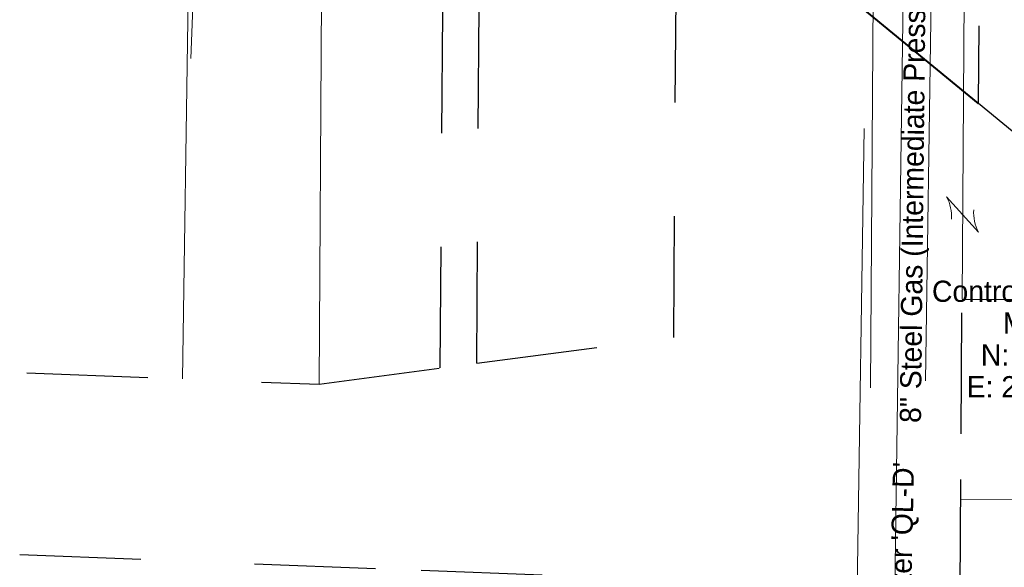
# Model space of a CAD drawing. Header units: feet. Extents: x 2433273 to 2447442, y 555003 to 575201.
# Tile 116 of 226: x 2445960 to 2446284, y 557644 to 557825. Entities that reach past the tile are written whole.
import ezdxf
from ezdxf.enums import TextEntityAlignment as Align

# ---------------------------------------------------------------- set-up
doc = ezdxf.new("R2010")
doc.units = ezdxf.units.FT
doc.header["$LTSCALE"] = 50
doc.header["$MEASUREMENT"] = 0
for name, pattern in [('cl20', [100, 5, -5, 80, -5, 5]), ('cl50', [100, 7.5, -7.5, 70, -7.5, 7.5]), ('DGN Style 3', [677.930942, 484.236387, -193.694555]), ('esmtapr', [5.2, 1, -0.1, -0.1, 4]), ('rowex', [4.85, 0.8, -0.375, -0.375, 0.8, -0.3, 0.8, -0.3, 0.8, -0.3])]:
    doc.linetypes.add(name, pattern=pattern)
for name, color, linetype, lineweight in [('DV_X_Lot_Line', 2, 'DGN Style 3', 0), ('DV_X_Property_Line', 7, 'Continuous', 0), ('DV_X_Property_Line (Construction)', 7, 'Continuous', 0), ('GE_P_CL_50', 7, 'cl50', 13), ('RW_P_Esmt_A', 193, 'esmtapr', 40), ('RW_X_CL_20', 6, 'cl20', 0), ('RW_X_Fee_RW', 6, 'rowex', 30), ('SV_X_Text', 7, 'Continuous', 0), ('UT_X_Gas', 2, 'Continuous', 0), ('UT_X_Gas_Text', 7, 'Continuous', 0), ('UT_X_Water', 133, 'Continuous', 0), ('UT_X_Water_Text', 7, 'Continuous', 0)]:
    doc.layers.add(name, color=color, linetype=linetype, lineweight=lineweight)
doc.styles.add('Slanted-Normal LS 0.50', font='font31.shx', dxfattribs={"height": 0.14})
doc.styles.add('Slanted-Normal LS 0.50_0', font='font31.shx')
doc.dimstyles.new('Dec-0  Slanted', dxfattribs={"dimscale": 50, "dimtxt": 0.14, "dimasz": 0.14, "dimexe": 0.07, "dimexo": 0.07, "dimgap": 0.07, "dimtad": 1, "dimdec": 0, "dimzin": 3, "dimdsep": 46, "dimtxsty": 'Slanted-Normal LS 0.50_0', "dimcen": 0.09, "dimclrd": 97, "dimclre": 97, "dimclrt": 7, "dimadec": 0, "dimazin": 3, "dimtfac": 1, "dimtdec": 0, "dimtofl": 0, "dimtmove": 1, "dimatfit": 1, "dimfxl": 1, "dimtzin": 3, "dimlwd": 0, "dimlwe": 0, "dimarcsym": 0})

# ---------------------------------------------------------------- blocks, each defined once
blk = doc.blocks.new('OHK_34')
at = {"layer": 'DV_X_Property_Line', "color": 2, "linetype": 'Continuous', "lineweight": 0}
blk.add_line((-0.1, -0.12), (0.1, 0.12), dxfattribs=at)
for centre, start, end in [((-0.0581, 0.335), 273.69448, 306.33701), ((0.0581, -0.335), 93.69448, 126.33701)]:
    blk.add_arc(centre, 0.2668, start, end, dxfattribs=at)
at = {"layer": 'DV_X_Property_Line (Construction)', "color": 2, "linetype": 'Continuous', "lineweight": 30}
blk.add_point((0, 0), dxfattribs=at)

msp = doc.modelspace()

# ---------------------------------------------------------------- linework, layer by layer
at = {"layer": 'DV_X_Lot_Line'}
msp.add_line((2446270.06, 557666.56), (2446436.84, 557664.8), dxfattribs=at)
at = {"layer": 'DV_X_Lot_Line', "flags": 128}
msp.add_lwpolyline([(2446270.51, 557732.55), (2446271.5, 557883.62), (2446276.49, 557879.56)], dxfattribs=at)
at = {"layer": 'DV_X_Property_Line'}
for p, q in [((2446013.31, 557706.19), (2446015.31, 557838.21)), ((2446058.39, 557704.43), (2446059.27, 557836.5))]:
    msp.add_line(p, q, dxfattribs=at)
at = {"layer": 'GE_P_CL_50', "linetype": 'Continuous'}
msp.add_line((2446022.76, 557983.27), (2446016.08, 557811.9), dxfattribs=at)
at = {"layer": 'RW_P_Esmt_A'}
msp.add_line((2446275.94, 557797.14), (2446206.32, 557854.25), dxfattribs=at)
at = {"layer": 'RW_X_CL_20'}
for p, q in [((2446234.41, 557538.91), (2446242.32, 558063.46)), ((2446236.97, 557203.26), (2446242.38, 558013.6))]:
    msp.add_line(p, q, dxfattribs=at)
at = {"layer": 'RW_X_Fee_RW'}
for p, q in [((2446175.4, 557719.88), (2446176.47, 557879.44)), ((2446098.38, 557709.83), (2446099.22, 557834.94)), ((2446110.39, 557711.4), (2446111.21, 557834.47)), ((2446266.97, 557203.06), (2446270.51, 557732.55)), ((2446110.39, 557711.4), (2446175.4, 557719.88)), ((2445961.95, 557708.19), (2446058.39, 557704.43)), ((2446058.39, 557704.43), (2446098.38, 557709.83)), ((2445959.62, 557648.24), (2446204.88, 557638.67))]:
    msp.add_line(p, q, dxfattribs=at)
at = {"layer": 'RW_X_Fee_RW', "flags": 128}
msp.add_lwpolyline([(2446270.51, 557732.55), (2446290.69, 557732.47), (2446291.03, 557784.66), (2446275.94, 557797.14), (2446277.34, 558007.16)], dxfattribs=at)
at = {"layer": 'UT_X_Gas'}
msp.add_line((2446258.42, 557705.58), (2446263.24, 558024.64), dxfattribs=at)
at = {"layer": 'UT_X_Water'}
msp.add_line((2446253.89, 558025.64), (2446246.88, 557536.53), dxfattribs=at)

# ---------------------------------------------------------------- block references
at = {"layer": 'DV_X_Property_Line', "color": 2, "linetype": 'Continuous', "lineweight": 30, "xscale": 50.00000000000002, "yscale": 50.00000000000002, "zscale": 50.00000000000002, "rotation": 262.0258185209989}
msp.add_blockref('OHK_34', (2446270.69, 557760.47), dxfattribs=at)

# ---------------------------------------------------------------- texts
at = {"layer": 'SV_X_Text', "insert": (2446338.13, 557738.64), "char_height": 7, "attachment_point": 3, "line_spacing_factor": 0.9, "style": 'Slanted-Normal LS 0.50'}
msp.add_mtext('Control Point #403\\PMagnail (set)\\PN: 557743.304\\PE: 2446363.779\\PZ: 878.272', dxfattribs=at)
at = {"layer": 'UT_X_Gas_Text', "style": 'Slanted-Normal LS 0.50'}
msp.add_text('8" Steel Gas (Intermediate Pressure) \'QL-D\'', height=7, rotation=89.3958, dxfattribs=at).set_placement((2446257.91, 557782.5), align=Align.CENTER)
at = {"layer": 'UT_X_Water_Text', "style": 'Slanted-Normal LS 0.50'}
msp.add_text('8" water \'QL-D\'', height=7, rotation=88.6977, dxfattribs=at).set_placement((2446254.02, 557647.44), align=Align.CENTER)

# ---------------------------------------------------------------- leaders
at = {"layer": 'SV_X_Text', "color": 97, "linetype": 'Continuous', "lineweight": 0, "annotation_type": 0, "has_hookline": 1, "hookline_direction": 1, "text_width": 104.89}
msp.add_leader([(2446363.78, 557743.3), (2446348.63, 557735.14), (2446341.63, 557735.14)], dimstyle='Dec-0  Slanted', override={"dimtad": 0, "dimclrd": 0, "dimlwd": 65534}, dxfattribs=at)

doc.saveas('drawing.dxf')
